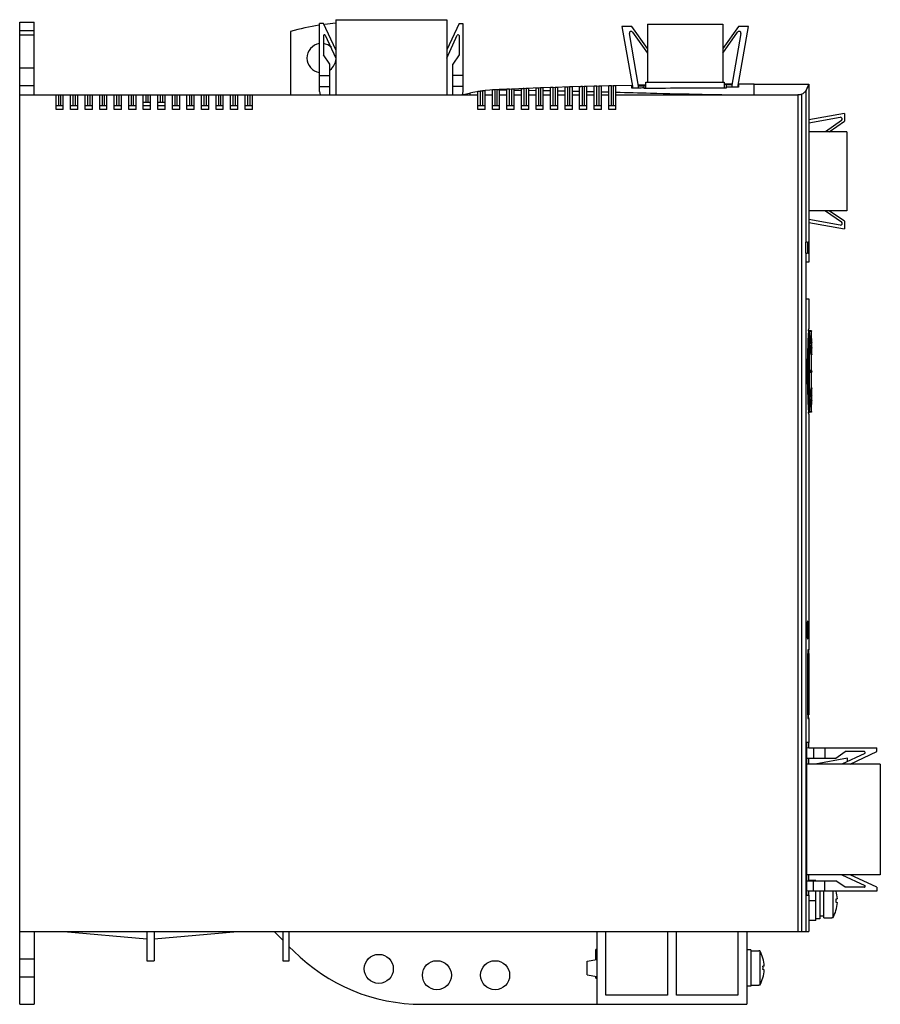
# Model space of a CAD drawing. Header units: millimetres. Extents: x 35 to 271, y 76 to 347.
import ezdxf

# ---------------------------------------------------------------- set-up
doc = ezdxf.new("R2010")
doc.units = ezdxf.units.MM
doc.header["$LTSCALE"] = 27.463541
doc.layers.get('0').update_dxf_attribs({"linetype": 'CONTINUOUS'})
doc.layers.add('_1', color=7, linetype='CONTINUOUS')

msp = doc.modelspace()

# ---------------------------------------------------------------- linework, layer by layer
at = {"color": 7, "linetype": 'Continuous'}
for p, q in [((34.73, 75.82), (34.73, 345.82)), ((34.73, 345.82), (38.73, 345.82)), ((38.73, 325.82), (38.73, 345.82)), ((34.73, 343.54), (38.73, 343.54)), ((34.73, 342.32), (38.73, 342.32)), ((109.23, 343.28), (109.23, 325.82)), ((34.73, 333.32), (38.73, 333.32)), ((38.73, 328.32), (34.73, 328.32)), ((173.98, 327.59), (169.98, 327.43)), ((173.48, 322.82), (173.48, 327.57)), ((177.98, 327.75), (173.97, 327.59)), ((173.98, 327.59), (173.98, 322.82)), ((174.73, 321.82), (174.73, 327.62)), ((176.73, 321.82), (176.73, 327.7)), ((177.48, 322.82), (177.48, 327.73)), ((181.98, 327.89), (177.98, 327.75)), ((177.98, 327.75), (177.98, 322.82)), ((178.73, 321.82), (178.73, 327.77)), ((180.73, 321.82), (180.73, 327.84)), ((181.48, 322.82), (181.48, 327.87)), ((185.98, 328.02), (181.98, 327.89)), ((181.98, 327.89), (181.98, 322.82)), ((182.73, 321.82), (182.73, 327.91)), ((184.73, 321.82), (184.73, 327.98)), ((185.48, 322.82), (185.48, 328)), ((189.98, 328.14), (185.98, 328.02)), ((185.98, 328.02), (185.98, 322.82)), ((186.73, 321.82), (186.73, 328.04)), ((188.73, 321.82), (188.73, 328.1)), ((189.48, 322.82), (189.48, 328.13)), ((193.98, 328.25), (189.98, 328.14)), ((189.98, 328.14), (189.98, 322.82)), ((190.73, 321.82), (190.73, 328.16)), ((192.73, 321.82), (192.73, 328.22)), ((193.48, 322.82), (193.48, 328.24)), ((197.98, 328.36), (193.97, 328.25)), ((193.98, 328.25), (193.98, 322.82)), ((194.73, 321.82), (194.73, 328.27)), ((196.73, 321.82), (196.73, 328.32)), ((197.48, 322.82), (197.48, 328.34)), ((203.2, 328.45), (197.98, 328.36)), ((197.98, 328.36), (197.98, 322.82)), ((198.73, 321.82), (198.73, 328.37)), ((203.07, 327.7), (203.07, 328.31)), ((206.97, 328.52), (204.92, 328.49)), ((206.47, 327.57), (206.47, 328.48)), ((206.97, 327.57), (206.47, 327.57)), ((206.97, 327.57), (206.47, 327.57)), ((206.97, 327.57), (206.97, 329.32)), ((206.97, 329.32), (207.35, 329.32)), ((228.15, 329.32), (228.49, 329.32)), ((228.49, 329.32), (228.49, 327.73)), ((230.63, 328.79), (228.49, 328.78)), ((228.99, 327.73), (228.49, 327.73)), ((228.99, 328.73), (228.99, 327.73)), ((232.32, 328.62), (232.39, 328.62)), ((236.73, 328.82), (232.38, 328.8)), ((232.39, 328.62), (232.39, 327.93)), ((236.73, 325.82), (236.73, 328.82)), ((236.73, 328.82), (251.72, 328.82)), ((251.73, 328.82), (251.02, 327.16)), ((251.73, 328.82), (251.73, 285.32)), ((34.73, 325.82), (160.73, 325.82)), ((44.73, 321.82), (44.73, 325.82)), ((45.48, 322.82), (45.48, 325.82)), ((45.98, 325.82), (45.98, 322.82)), ((46.73, 321.82), (46.73, 325.82)), ((48.73, 321.82), (48.73, 325.82)), ((49.48, 322.82), (49.48, 325.82)), ((49.98, 325.82), (49.98, 322.82)), ((50.73, 321.82), (50.73, 325.82)), ((52.73, 321.82), (52.73, 325.82)), ((53.48, 322.82), (53.48, 325.82)), ((53.98, 325.82), (53.98, 322.82)), ((54.73, 321.82), (54.73, 325.82)), ((56.73, 321.82), (56.73, 325.82)), ((57.48, 322.82), (57.48, 325.82)), ((57.98, 325.82), (57.98, 322.82)), ((58.73, 321.82), (58.73, 325.82)), ((60.73, 321.82), (60.73, 325.82)), ((61.48, 322.82), (61.48, 325.82)), ((61.98, 325.82), (61.98, 322.82)), ((62.73, 321.82), (62.73, 325.82)), ((64.73, 321.82), (64.73, 325.82)), ((65.48, 322.82), (65.48, 325.82)), ((65.98, 325.82), (65.98, 322.82)), ((66.73, 321.82), (66.73, 325.82)), ((68.73, 321.82), (68.73, 325.82)), ((69.48, 323.82), (69.48, 325.82)), ((69.98, 325.82), (69.98, 323.82)), ((70.73, 321.82), (70.73, 325.82)), ((72.73, 321.82), (72.73, 325.82)), ((73.48, 323.82), (73.48, 325.82)), ((73.98, 325.82), (73.98, 323.82)), ((74.73, 321.82), (74.73, 325.82)), ((76.73, 321.82), (76.73, 325.82)), ((77.48, 322.82), (77.48, 325.82)), ((77.98, 325.82), (77.98, 322.82)), ((78.73, 321.82), (78.73, 325.82)), ((80.73, 321.82), (80.73, 325.82)), ((81.48, 322.82), (81.48, 325.82)), ((81.98, 325.82), (81.98, 322.82)), ((82.73, 321.82), (82.73, 325.82)), ((84.73, 321.82), (84.73, 325.82)), ((85.48, 322.82), (85.48, 325.82)), ((85.98, 325.82), (85.98, 322.82)), ((86.73, 321.82), (86.73, 325.82)), ((88.73, 321.82), (88.73, 325.82)), ((89.48, 322.82), (89.48, 325.82)), ((89.98, 325.82), (89.98, 322.82)), ((90.73, 321.82), (90.73, 325.82)), ((92.73, 321.82), (92.73, 325.82)), ((93.48, 322.82), (93.48, 325.82)), ((93.98, 325.82), (93.98, 322.82)), ((94.73, 321.82), (94.73, 325.82)), ((96.73, 321.82), (96.73, 325.82)), ((97.48, 322.82), (97.48, 325.82)), ((97.98, 325.82), (97.98, 322.82)), ((98.73, 321.82), (98.73, 325.82)), ((158.56, 326.3), (158.56, 325.82)), ((160.73, 321.82), (160.73, 326.72)), ((161.48, 322.82), (161.48, 326.85)), ((161.98, 326.93), (161.98, 322.82)), ((161.98, 326.93), (161.98, 326.93)), ((165.36, 327.23), (162.73, 327.02)), ((162.73, 321.82), (162.73, 327.01)), ((162.73, 325.82), (164.73, 325.82)), ((164.73, 321.82), (164.73, 327.19)), ((166.73, 327.29), (165.36, 327.23)), ((165.48, 322.82), (165.48, 327.24)), ((165.98, 327.26), (165.98, 322.82)), ((169.98, 327.43), (166.73, 327.29)), ((166.73, 321.82), (166.73, 327.29)), ((166.73, 327.22), (168.73, 327.2)), ((166.73, 325.82), (168.73, 325.82)), ((168.73, 321.82), (168.73, 327.38)), ((169.48, 322.82), (169.48, 327.41)), ((169.98, 327.43), (169.98, 322.82)), ((170.73, 321.82), (170.73, 327.46)), ((170.73, 327.18), (172.73, 327.16)), ((170.73, 325.82), (172.73, 325.82)), ((172.73, 321.82), (172.73, 327.54)), ((174.73, 327.13), (176.73, 327.1)), ((174.73, 325.82), (176.73, 325.82)), ((178.73, 327.06), (180.73, 327.02)), ((178.73, 325.82), (180.73, 325.82)), ((182.73, 326.98), (184.73, 326.94)), ((182.73, 325.82), (184.73, 325.82)), ((186.73, 326.9), (188.73, 326.85)), ((186.73, 325.82), (188.73, 325.82)), ((190.73, 326.8), (192.73, 326.75)), ((190.73, 325.82), (192.73, 325.82)), ((194.73, 326.7), (196.73, 326.65)), ((194.73, 325.82), (196.73, 325.82)), ((198.73, 325.82), (248.73, 325.82)), ((248.73, 325.82), (248.73, 95.82)), ((249.88, 95.82), (249.88, 326.04)), ((251.02, 285.32), (251.02, 327.16)), ((46.73, 322.82), (44.73, 322.82)), ((50.73, 322.82), (48.73, 322.82)), ((54.73, 322.82), (52.73, 322.82)), ((58.73, 322.82), (56.73, 322.82)), ((62.73, 322.82), (60.73, 322.82)), ((66.73, 322.82), (64.73, 322.82)), ((68.73, 323.82), (70.73, 323.82)), ((70.73, 322.82), (68.73, 322.82)), ((72.73, 323.82), (74.73, 323.82)), ((74.73, 322.82), (72.73, 322.82)), ((78.73, 322.82), (76.73, 322.82)), ((82.73, 322.82), (80.73, 322.82)), ((86.73, 322.82), (84.73, 322.82)), ((90.73, 322.82), (88.73, 322.82)), ((94.73, 322.82), (92.73, 322.82)), ((98.73, 322.82), (96.73, 322.82)), ((162.73, 322.82), (160.73, 322.82)), ((166.73, 322.82), (164.73, 322.82)), ((170.73, 322.82), (168.73, 322.82)), ((174.73, 322.82), (172.73, 322.82)), ((178.73, 322.82), (176.73, 322.82)), ((182.73, 322.82), (180.73, 322.82)), ((186.73, 322.82), (184.73, 322.82)), ((190.73, 322.82), (188.73, 322.82)), ((194.73, 322.82), (192.73, 322.82)), ((198.73, 322.82), (196.73, 322.82)), ((46.73, 321.82), (44.73, 321.82)), ((50.73, 321.82), (48.73, 321.82)), ((54.73, 321.82), (52.73, 321.82)), ((58.73, 321.82), (56.73, 321.82)), ((62.73, 321.82), (60.73, 321.82)), ((66.73, 321.82), (64.73, 321.82)), ((70.73, 321.82), (68.73, 321.82)), ((74.73, 321.82), (72.73, 321.82)), ((78.73, 321.82), (76.73, 321.82)), ((82.73, 321.82), (80.73, 321.82)), ((86.73, 321.82), (84.73, 321.82)), ((90.73, 321.82), (88.73, 321.82)), ((94.73, 321.82), (92.73, 321.82)), ((98.73, 321.82), (96.73, 321.82)), ((162.73, 321.82), (160.73, 321.82)), ((166.73, 321.82), (164.73, 321.82)), ((170.73, 321.82), (168.73, 321.82)), ((174.73, 321.82), (172.73, 321.82)), ((178.73, 321.82), (176.73, 321.82)), ((182.73, 321.82), (180.73, 321.82)), ((186.73, 321.82), (184.73, 321.82)), ((190.73, 321.82), (188.73, 321.82)), ((194.73, 321.82), (192.73, 321.82)), ((198.73, 321.82), (196.73, 321.82)), ((251.41, 285.32), (250.93, 285.32)), ((250.93, 282.32), (250.93, 285.32)), ((251.41, 285.32), (251.41, 282.32)), ((251.72, 285.32), (251.56, 285.32)), ((251.56, 282.32), (251.56, 285.32)), ((251.72, 285.32), (251.72, 282.32)), ((250.93, 282.32), (251.41, 282.32)), ((251.02, 279.82), (251.02, 282.32)), ((251.56, 282.32), (251.72, 282.32)), ((251.73, 282.32), (251.73, 279.82)), ((251.73, 279.82), (250.99, 279.82)), ((250.99, 269.82), (250.99, 279.82)), ((250.99, 269.82), (251.73, 269.82)), ((251.02, 95.82), (251.02, 269.82)), ((251.73, 269.82), (251.73, 261.57)), ((251.69, 261.02), (251.71, 261.28)), ((251.7, 261.14), (251.73, 261.57)), ((251.89, 261.04), (251.89, 257.74)), ((251.89, 261.01), (251.91, 260.88)), ((252.47, 261), (251.89, 261.01)), ((251.91, 260.88), (252.47, 260.87)), ((252.47, 261), (252.47, 260.87)), ((251.59, 257.76), (251.59, 241.89)), ((252.47, 257.74), (251.89, 257.76)), ((251.89, 257.74), (251.89, 250.06)), ((252.47, 257.73), (251.89, 257.74)), ((251.91, 257.56), (252.47, 257.56)), ((252.27, 257.87), (252.28, 257.79)), ((252.47, 257.74), (252.47, 257.73)), ((252.57, 257.84), (252.57, 257.75)), ((252.6, 256.38), (252.54, 256.38)), ((252.61, 256.25), (252.54, 256.25)), ((252.6, 256.38), (252.61, 256.25)), ((252.6, 254.52), (252.6, 254.38)), ((252.6, 254.38), (252.41, 254.38)), ((252.61, 254.35), (252.41, 254.35)), ((252.44, 254.35), (252.44, 250.05)), ((251.89, 250.06), (251.89, 241.9)), ((252.47, 249.82), (251.89, 249.82)), ((252.47, 249.93), (251.91, 249.94)), ((251.91, 249.71), (252.47, 249.72)), ((252.55, 250.05), (252.19, 250.06)), ((252.19, 249.59), (252.55, 249.59)), ((252.44, 249.59), (252.44, 245.3)), ((252.61, 245.3), (252.41, 245.3)), ((252.6, 245.26), (252.41, 245.27)), ((252.6, 245.26), (252.6, 245.12)), ((252.47, 241.92), (251.89, 241.91)), ((252.47, 241.9), (251.89, 241.89)), ((251.89, 241.9), (251.89, 241.88)), ((251.89, 241.88), (251.89, 238.61)), ((252.47, 242.09), (251.91, 242.08)), ((252.28, 241.85), (252.27, 241.78)), ((252.47, 241.92), (252.47, 241.9)), ((252.61, 243.4), (252.54, 243.4)), ((252.61, 243.4), (252.54, 243.4)), ((252.54, 243.27), (252.6, 243.27)), ((252.57, 241.9), (252.57, 241.8)), ((252.61, 243.4), (252.6, 243.27)), ((251.71, 238.37), (251.69, 238.62)), ((251.73, 238.07), (251.7, 238.51)), ((251.91, 238.76), (251.89, 238.63)), ((252.47, 238.65), (251.89, 238.63)), ((252.47, 238.77), (251.91, 238.76)), ((252.47, 238.77), (252.47, 238.65)), ((251.73, 238.07), (251.73, 173.27)), ((251.2, 178.72), (251.63, 178.72)), ((251.72, 173.27), (251.51, 173.27)), ((251.45, 172.27), (251.73, 172.27)), ((251.45, 155.37), (251.45, 172.27)), ((251.73, 172.27), (251.73, 155.37)), ((251.73, 155.37), (251.45, 155.37)), ((251.51, 154.37), (251.72, 154.37)), ((251.73, 154.37), (251.73, 147.82)), ((251.73, 147.82), (251.25, 147.82)), ((251.25, 105.82), (251.25, 147.82)), ((251.71, 147.82), (251.71, 146.34)), ((251.71, 143.54), (251.71, 141.89)), ((251.71, 111.39), (251.71, 109.74)), ((253.73, 109.82), (251.71, 109.82)), ((253.73, 109.82), (253.73, 109.74)), ((251.25, 105.82), (251.73, 105.82)), ((251.71, 106.94), (251.71, 105.82)), ((251.73, 105.82), (251.73, 95.82)), ((253.73, 98.82), (253.73, 106.94)), ((254.83, 106.94), (254.83, 99.32)), ((255.93, 99.57), (255.93, 106.94)), ((258.35, 106.94), (258.35, 99.6)), ((251.73, 104.32), (253.73, 104.32)), ((259.26, 104.79), (259.6, 104.82)), ((259.26, 103.86), (259.6, 103.83)), ((253.73, 98.82), (251.73, 98.82)), ((254.83, 99.32), (253.73, 99.32)), ((255.93, 100.07), (254.83, 100.07)), ((255.93, 99.57), (258.13, 99.57)), ((258.35, 99.6), (258.13, 99.6)), ((258.13, 99.6), (258.13, 99.57)), ((34.73, 95.82), (251.73, 95.82)), ((38.73, 95.82), (38.73, 75.82)), ((46.87, 95.82), (69.73, 93.82)), ((69.73, 95.82), (69.73, 87.82)), ((71.73, 93.82), (94.59, 95.82)), ((71.73, 95.82), (71.73, 87.82)), ((104.73, 95.82), (107.08, 93.47)), ((107.08, 95.82), (107.08, 87.82)), ((108.88, 87.82), (108.88, 95.82)), ((193.48, 95.82), (193.48, 75.82)), ((195.98, 78.32), (195.98, 95.82)), ((212.85, 95.82), (212.85, 78.32)), ((215.35, 78.32), (215.35, 95.82)), ((232.23, 95.82), (232.23, 78.32)), ((234.73, 95.82), (234.73, 75.82)), ((108.88, 91.67), (110.08, 90.47)), ((193.48, 90.88), (193.23, 90.88)), ((193.23, 88.1), (193.23, 90.88)), ((235.83, 90.82), (234.73, 90.82)), ((235.83, 90.82), (235.83, 80.82)), ((235.83, 90.57), (238.03, 90.57)), ((238.03, 90.57), (238.03, 90.55)), ((238.25, 90.55), (238.03, 90.55)), ((238.25, 90.55), (238.25, 81.1)), ((34.73, 88.32), (38.73, 88.32)), ((69.73, 87.82), (71.73, 87.82)), ((107.08, 87.82), (108.88, 87.82)), ((190.83, 87.67), (193.48, 88.14)), ((190.83, 83.97), (190.83, 87.67)), ((190.83, 83.97), (193.48, 83.51)), ((239.5, 86.32), (239.16, 86.29)), ((239.5, 85.33), (239.16, 85.36)), ((38.73, 83.32), (34.73, 83.32)), ((193.23, 82.97), (193.23, 83.55)), ((193.23, 82.97), (193.48, 82.97)), ((235.83, 80.82), (234.73, 80.82)), ((235.83, 81.07), (238.03, 81.07)), ((238.25, 81.1), (238.03, 81.1)), ((238.03, 81.1), (238.03, 81.07)), ((34.73, 75.82), (38.73, 75.82)), ((145.44, 75.82), (234.73, 75.82)), ((212.85, 78.32), (195.98, 78.32)), ((232.23, 78.32), (215.35, 78.32))]:
    msp.add_line(p, q, dxfattribs=at)
for points in [[(251.65, 328.64), (251.41, 328.09), (251.02, 327.16)], [(161.48, 326.85), (159.36, 326.47), (158.56, 326.3)]]:
    msp.add_lwpolyline(points, dxfattribs=at)
for centre in [(133.48, 85.56), (149.48, 83.82), (165.48, 83.82)]:
    msp.add_circle(centre, 4, dxfattribs=at)
for centre, radius, start, end in [((127.73, 277.32), 68.5, 98.9068, 105.6686), ((127.73, 277.32), 68.5, 95.1429, 97.6491), ((117.73, 335.98), 4, 97.5689, 262.4377), ((117.73, 335.98), 4, 47.1092, 82.2909), ((117.73, 335.98), 4, 306.7557, 356.6159), ((202.64, 348.38), 20.07, 271.202, 271.6435), ((227.71, -1013.61), 1341.34, 89.96684, 90.88612), ((229.43, 214.94), 113.8, 90.2248, 90.4765), ((230.31, -319.98), 648.6, 89.97502, 90.11743), ((228.04, -1025.86), 1353.8, 89.81602, 89.95991), ((167.04, 289.76), 37.51, 103.2468, 105.9567), ((167.05, 289.75), 37.52, 103.0775, 103.2466), ((167.04, 289.77), 37.5, 97.7545, 98.5262), ((174.44, 139.48), 187.97, 92.4189, 92.5806), ((178.04, 138.18), 189.42, 92.2786, 92.439), ((426.49, 249.82), 175.16, 176.2951, 179.9981), ((251.59, 261.02), 0.3, 2.8632, 65.967), ((172.18, 249.77), 80.5, 5.778, 7.937), ((-49.2, 249.77), 301.88, 1.5324, 2.1079), ((-61.05, 242.85), 313.87, 2.2802, 2.686), ((-47.95, 249.8), 300.62, 1.2542, 1.5154), ((193.38, 246.58), 59.54, 7.6403, 8.4779), ((200.75, 247.59), 52.1, 7.4904, 7.6194), ((30.63, 246.59), 222.11, 2.0481, 2.2589), ((426.9, 249.84), 175.57, 180.0062, 183.7004), ((252.49, 249.2), 0.938, 126.4302, 128.6245), ((252.49, 250.44), 0.938, 231.3752, 233.5814), ((248.09, 249.8), 4.51, 0.3586, 0.9942), ((195.54, 252.77), 57.35, 351.5004, 352.3701), ((201.7, 251.94), 51.15, 352.3781, 352.5095), ((-39.55, 255.86), 292.35, 357.2991, 357.7347), ((38.5, 252.76), 214.23, 357.7372, 357.9558), ((172.11, 249.89), 80.57, 352.0657, 354.2227), ((-49.2, 249.88), 301.88, 357.8921, 358.4676), ((-47.94, 249.85), 300.62, 358.4846, 358.7458), ((251.59, 238.62), 0.3, 294.0917, 357.1368), ((208.45, 178.72), 43.18, 359.9986, 0.4114), ((208.45, 178.72), 43.18, 359.5886, 0.0014), ((-67.53, 155.17), 319.25, 359.9099, 0.0368), ((250.13, 104.32), 9.49, 3.0045, 16.082), ((250.13, 104.32), 9.49, 330.138, 356.9955), ((249.85, 104.32), 9.42, 357.1895, 2.8105), ((145.44, 125.82), 50, 225, 270), ((230.03, 85.82), 9.49, 3.0045, 29.862), ((230.03, 85.82), 9.49, 330.138, 356.9955), ((229.75, 85.82), 9.42, 357.1895, 2.8105)]:
    msp.add_arc(centre, radius, start, end, dxfattribs=at)
for points, knots in [([(173.48, 327.57), (173.38, 327.57), (173.24, 327.56), (173.06, 327.56), (172.95, 327.55), (172.86, 327.55), (172.8, 327.55), (172.76, 327.54), (172.74, 327.54), (172.73, 327.54), (172.73, 327.54), (172.73, 327.54)], [0, 0, 0, 0, 0.382485, 0.555389, 0.706845, 0.831152, 0.923696, 0.95676, 0.980613, 0.995079, 1, 1, 1, 1]), ([(174.73, 327.62), (174.73, 327.62), (174.72, 327.62), (174.71, 327.62), (174.69, 327.62), (174.65, 327.62), (174.59, 327.62), (174.5, 327.61), (174.39, 327.61), (174.21, 327.6), (174.07, 327.6), (173.98, 327.59)], [0, 0, 0, 0, 0.004871, 0.019296, 0.043118, 0.076158, 0.168683, 0.293003, 0.444494, 0.617437, 1, 1, 1, 1]), ([(177.48, 327.73), (177.38, 327.72), (177.24, 327.72), (177.06, 327.71), (176.95, 327.71), (176.86, 327.7), (176.8, 327.7), (176.76, 327.7), (176.74, 327.7), (176.73, 327.7), (176.73, 327.7), (176.73, 327.7)], [0, 0, 0, 0, 0.382545, 0.555452, 0.7069, 0.831192, 0.923719, 0.956775, 0.980622, 0.995082, 1, 1, 1, 1]), ([(178.73, 327.77), (178.73, 327.77), (178.72, 327.77), (178.71, 327.77), (178.69, 327.77), (178.65, 327.77), (178.59, 327.77), (178.5, 327.76), (178.39, 327.76), (178.21, 327.75), (178.07, 327.75), (177.98, 327.75)], [0, 0, 0, 0, 0.004871, 0.019294, 0.043112, 0.076147, 0.168658, 0.292963, 0.444445, 0.617389, 1, 1, 1, 1]), ([(181.48, 327.87), (181.38, 327.87), (181.24, 327.86), (181.06, 327.86), (180.95, 327.85), (180.86, 327.85), (180.8, 327.85), (180.76, 327.84), (180.74, 327.84), (180.73, 327.84), (180.73, 327.84), (180.73, 327.84)], [0, 0, 0, 0, 0.382523, 0.555436, 0.706892, 0.83119, 0.923722, 0.956779, 0.980626, 0.995085, 1, 1, 1, 1]), ([(182.73, 327.91), (182.73, 327.91), (182.72, 327.91), (182.71, 327.91), (182.69, 327.91), (182.65, 327.91), (182.59, 327.91), (182.5, 327.91), (182.39, 327.9), (182.21, 327.9), (182.07, 327.89), (181.98, 327.89)], [0, 0, 0, 0, 0.004872, 0.019297, 0.043117, 0.076154, 0.168669, 0.29298, 0.444466, 0.617412, 1, 1, 1, 1]), ([(185.48, 328), (185.38, 328), (185.24, 328), (185.06, 327.99), (184.95, 327.99), (184.86, 327.98), (184.8, 327.98), (184.76, 327.98), (184.74, 327.98), (184.73, 327.98), (184.73, 327.98), (184.73, 327.98)], [0, 0, 0, 0, 0.382541, 0.555457, 0.706913, 0.831208, 0.923734, 0.956788, 0.980632, 0.995088, 1, 1, 1, 1]), ([(186.73, 328.04), (186.73, 328.04), (186.72, 328.04), (186.71, 328.04), (186.69, 328.04), (186.65, 328.04), (186.59, 328.04), (186.5, 328.04), (186.39, 328.03), (186.21, 328.03), (186.07, 328.02), (185.98, 328.02)], [0, 0, 0, 0, 0.004872, 0.019297, 0.043117, 0.076152, 0.168663, 0.29297, 0.444454, 0.617401, 1, 1, 1, 1]), ([(189.48, 328.13), (189.38, 328.12), (189.24, 328.12), (189.06, 328.11), (188.95, 328.11), (188.86, 328.11), (188.8, 328.11), (188.76, 328.1), (188.74, 328.1), (188.73, 328.1), (188.73, 328.1), (188.73, 328.1)], [0, 0, 0, 0, 0.382557, 0.555478, 0.706933, 0.831225, 0.923746, 0.956797, 0.980638, 0.995091, 1, 1, 1, 1]), ([(190.73, 328.16), (190.73, 328.16), (190.72, 328.16), (190.71, 328.16), (190.69, 328.16), (190.65, 328.16), (190.59, 328.16), (190.5, 328.16), (190.39, 328.15), (190.21, 328.15), (190.07, 328.14), (189.98, 328.14)], [0, 0, 0, 0, 0.004873, 0.019298, 0.043117, 0.076151, 0.168658, 0.292961, 0.444443, 0.617391, 1, 1, 1, 1]), ([(193.48, 328.24), (193.38, 328.24), (193.24, 328.23), (193.06, 328.23), (192.95, 328.23), (192.86, 328.22), (192.8, 328.22), (192.76, 328.22), (192.74, 328.22), (192.73, 328.22), (192.73, 328.22), (192.73, 328.22)], [0, 0, 0, 0, 0.382573, 0.555497, 0.706953, 0.831241, 0.923757, 0.956805, 0.980643, 0.995094, 1, 1, 1, 1]), ([(194.73, 328.27), (194.73, 328.27), (194.72, 328.27), (194.71, 328.27), (194.69, 328.27), (194.65, 328.27), (194.59, 328.27), (194.5, 328.27), (194.39, 328.26), (194.21, 328.26), (194.07, 328.26), (193.98, 328.25)], [0, 0, 0, 0, 0.004874, 0.019299, 0.043117, 0.07615, 0.168654, 0.292953, 0.444433, 0.617382, 1, 1, 1, 1]), ([(197.48, 328.34), (197.38, 328.34), (197.24, 328.34), (197.06, 328.33), (196.95, 328.33), (196.86, 328.33), (196.8, 328.33), (196.76, 328.32), (196.74, 328.32), (196.73, 328.32), (196.73, 328.32), (196.73, 328.32)], [0, 0, 0, 0, 0.382587, 0.555514, 0.70697, 0.831257, 0.923768, 0.956813, 0.980648, 0.995097, 1, 1, 1, 1]), ([(198.73, 328.37), (198.73, 328.37), (198.72, 328.37), (198.71, 328.37), (198.69, 328.37), (198.65, 328.37), (198.59, 328.37), (198.5, 328.37), (198.39, 328.37), (198.21, 328.36), (198.07, 328.36), (197.98, 328.36)], [0, 0, 0, 0, 0.004874, 0.0193, 0.043118, 0.07615, 0.16865, 0.292946, 0.444424, 0.617374, 1, 1, 1, 1]), ([(206.47, 327.76), (206.18, 327.76), (205.69, 327.74), (204.98, 327.73), (204.13, 327.74), (203.49, 327.71), (203.07, 327.7)], [0, 0, 0, 0, 0.250011, 0.437494, 0.625007, 1, 1, 1, 1]), ([(204.94, 328.35), (205.2, 328.35), (205.7, 328.35), (206.21, 328.38), (206.47, 328.38)], [0, 0, 0, 0, 0.499956, 1, 1, 1, 1]), ([(161.48, 326.85), (161.38, 326.84), (161.24, 326.82), (161.07, 326.79), (160.95, 326.77), (160.86, 326.76), (160.8, 326.74), (160.76, 326.74), (160.74, 326.73), (160.73, 326.73), (160.73, 326.73), (160.73, 326.72)], [0, 0, 0, 0, 0.379658, 0.551805, 0.703102, 0.827842, 0.921236, 0.954817, 0.979217, 0.994266, 1, 1, 1, 1]), ([(162.73, 327.01), (162.73, 327.01), (162.72, 327.01), (162.71, 327.01), (162.69, 327.01), (162.65, 327.01), (162.59, 327), (162.5, 326.99), (162.39, 326.98), (162.21, 326.96), (162.07, 326.94), (161.98, 326.93)], [0, 0, 0, 0, 0.004958, 0.019392, 0.043267, 0.076411, 0.169254, 0.293897, 0.445553, 0.618406, 1, 1, 1, 1]), ([(165.36, 327.23), (165.28, 327.23), (165.16, 327.22), (165.01, 327.21), (164.91, 327.21), (164.84, 327.2), (164.78, 327.2), (164.75, 327.2), (164.74, 327.2), (164.73, 327.19), (164.73, 327.19), (164.73, 327.19)], [0, 0, 0, 0, 0.392955, 0.565707, 0.715076, 0.836472, 0.926206, 0.958167, 0.981203, 0.995177, 1, 1, 1, 1]), ([(166.73, 327.29), (166.73, 327.29), (166.72, 327.29), (166.71, 327.29), (166.69, 327.29), (166.65, 327.29), (166.59, 327.28), (166.54, 327.28), (166.51, 327.28)], [0, 0, 0, 0, 0.016619, 0.065846, 0.14715, 0.259918, 0.575709, 1, 1, 1, 1]), ([(169.47, 327.41), (169.38, 327.41), (169.24, 327.4), (169.06, 327.39), (168.95, 327.39), (168.86, 327.38), (168.8, 327.38), (168.76, 327.38), (168.74, 327.38), (168.73, 327.37), (168.73, 327.38), (168.73, 327.38)], [0, 0, 0, 0, 0.382518, 0.555416, 0.706861, 0.831158, 0.923696, 0.956758, 0.98061, 0.995076, 1, 1, 1, 1]), ([(170.73, 327.46), (170.73, 327.46), (170.72, 327.46), (170.71, 327.46), (170.69, 327.46), (170.65, 327.46), (170.59, 327.46), (170.54, 327.45), (170.51, 327.45)], [0, 0, 0, 0, 0.016622, 0.065851, 0.147155, 0.259922, 0.575709, 1, 1, 1, 1]), ([(198.73, 326.6), (201.88, 326.52), (214.54, 326.19), (227.21, 325.9), (236.73, 325.82)], [0, 0, 0, 0, 0.248738, 1, 1, 1, 1]), ([(249.88, 326.04), (249.82, 326), (249.67, 325.94), (249.28, 325.85), (248.96, 325.82), (248.73, 325.82)], [0, 0, 0, 0, 0.174075, 0.409235, 1, 1, 1, 1]), ([(251.02, 327.16), (250.93, 326.96), (250.57, 326.53), (250.14, 326.21), (249.88, 326.04)], [0, 0, 0, 0, 0.411706, 1, 1, 1, 1]), ([(251.89, 257.76), (251.89, 257.76), (251.89, 257.75), (251.89, 257.74), (251.89, 257.74)], [0, 0, 0, 0, 0.100205, 1, 1, 1, 1]), ([(251.89, 257.74), (251.89, 257.69), (251.9, 257.63), (251.9, 257.58), (251.91, 257.56)], [0, 0, 0, 0, 0.769094, 1, 1, 1, 1]), ([(251.91, 257.56), (251.94, 257.37), (252.07, 256.64), (252.19, 255.9), (252.27, 255.36)], [0, 0, 0, 0, 0.262914, 1, 1, 1, 1]), ([(252.47, 257.71), (252.47, 257.72), (252.47, 257.73), (252.47, 257.74), (252.47, 257.74)], [0, 0, 0, 0, 0.739786, 1, 1, 1, 1]), ([(252.47, 257.73), (252.47, 257.68), (252.47, 257.63), (252.47, 257.57), (252.47, 257.56)], [0, 0, 0, 0, 0.771119, 1, 1, 1, 1]), ([(252.41, 254.38), (252.41, 254.37), (252.41, 254.36), (252.41, 254.35), (252.41, 254.35)], [0, 0, 0, 0, 0.731277, 1, 1, 1, 1]), ([(252.61, 254.35), (252.61, 254.35), (252.6, 254.36), (252.61, 254.36), (252.61, 254.37)], [0, 0, 0, 0, 0.257552, 1, 1, 1, 1]), ([(252.61, 254.36), (252.61, 254.36), (252.61, 254.35), (252.61, 254.35), (252.61, 254.35)], [0, 0, 0, 0, 0.745843, 1, 1, 1, 1]), ([(251.91, 249.94), (251.9, 249.93), (251.9, 249.88), (251.89, 249.85), (251.89, 249.82)], [0, 0, 0, 0, 0.329209, 1, 1, 1, 1]), ([(251.89, 249.82), (251.89, 249.8), (251.9, 249.76), (251.9, 249.72), (251.91, 249.71)], [0, 0, 0, 0, 0.670791, 1, 1, 1, 1]), ([(252.19, 250.06), (252.18, 250.06), (252.11, 250.06), (252.05, 250.03), (252.01, 250.01)], [0, 0, 0, 0, 0.224672, 1, 1, 1, 1]), ([(252.01, 249.64), (252.02, 249.63), (252.08, 249.6), (252.14, 249.59), (252.19, 249.59)], [0, 0, 0, 0, 0.281855, 1, 1, 1, 1]), ([(252.55, 250.05), (252.53, 250.06), (252.5, 250), (252.48, 249.96), (252.47, 249.93)], [0, 0, 0, 0, 0.314544, 1, 1, 1, 1]), ([(252.47, 249.93), (252.47, 249.92), (252.47, 249.88), (252.47, 249.85), (252.47, 249.82)], [0, 0, 0, 0, 0.320666, 1, 1, 1, 1]), ([(252.47, 249.82), (252.47, 249.8), (252.47, 249.76), (252.47, 249.73), (252.47, 249.72)], [0, 0, 0, 0, 0.679332, 1, 1, 1, 1]), ([(252.55, 249.59), (252.53, 249.59), (252.5, 249.64), (252.48, 249.69), (252.47, 249.72)], [0, 0, 0, 0, 0.314582, 1, 1, 1, 1]), ([(252.6, 249.93), (252.6, 249.94), (252.59, 249.98), (252.58, 250.02), (252.57, 250.04)], [0, 0, 0, 0, 0.331445, 1, 1, 1, 1]), ([(252.6, 249.72), (252.6, 249.71), (252.59, 249.67), (252.58, 249.63), (252.57, 249.61)], [0, 0, 0, 0, 0.333131, 1, 1, 1, 1]), ([(252.6, 249.93), (252.6, 249.93), (252.61, 249.91), (252.61, 249.89), (252.61, 249.87)], [0, 0, 0, 0, 0.111991, 1, 1, 1, 1]), ([(252.61, 249.74), (252.6, 249.73), (252.6, 249.73), (252.6, 249.72), (252.6, 249.72)], [0, 0, 0, 0, 0.651457, 1, 1, 1, 1]), ([(252.61, 249.82), (252.61, 249.81), (252.61, 249.79), (252.61, 249.76), (252.61, 249.74)], [0, 0, 0, 0, 0.304802, 1, 1, 1, 1]), ([(252.27, 244.29), (252.24, 244.12), (252.13, 243.38), (252.01, 242.64), (251.91, 242.08)], [0, 0, 0, 0, 0.236686, 1, 1, 1, 1]), ([(252.41, 245.3), (252.41, 245.3), (252.41, 245.28), (252.41, 245.28), (252.41, 245.27)], [0, 0, 0, 0, 0.26867, 1, 1, 1, 1]), ([(252.61, 245.3), (252.6, 245.3), (252.61, 245.28), (252.6, 245.27), (252.6, 245.26)], [0, 0, 0, 0, 0.258298, 1, 1, 1, 1]), ([(252.61, 245.28), (252.61, 245.28), (252.6, 245.29), (252.61, 245.3), (252.61, 245.3)], [0, 0, 0, 0, 0.742911, 1, 1, 1, 1]), ([(251.91, 242.08), (251.9, 242.07), (251.9, 242.01), (251.89, 241.96), (251.89, 241.91)], [0, 0, 0, 0, 0.230931, 1, 1, 1, 1]), ([(251.89, 241.91), (251.89, 241.91), (251.89, 241.9), (251.89, 241.89), (251.89, 241.89)], [0, 0, 0, 0, 0.41597, 1, 1, 1, 1]), ([(252.47, 242.09), (252.47, 242.07), (252.47, 242.02), (252.47, 241.96), (252.47, 241.92)], [0, 0, 0, 0, 0.228879, 1, 1, 1, 1]), ([(252.47, 241.9), (252.47, 241.9), (252.47, 241.92), (252.47, 241.93), (252.47, 241.94)], [0, 0, 0, 0, 0.260212, 1, 1, 1, 1]), ([(251.44, 181.12), (251.42, 181.11), (251.4, 181.05), (251.36, 180.94), (251.33, 180.76), (251.29, 180.52), (251.25, 180.19), (251.21, 179.58), (251.2, 179.09), (251.2, 178.72)], [0, 0, 0, 0, 0.026166, 0.074203, 0.147112, 0.248119, 0.381424, 0.551787, 1, 1, 1, 1]), ([(251.2, 178.72), (251.2, 178.36), (251.21, 177.86), (251.25, 177.26), (251.29, 176.93), (251.33, 176.69), (251.36, 176.51), (251.4, 176.4), (251.42, 176.34), (251.44, 176.33)], [0, 0, 0, 0, 0.448213, 0.618576, 0.751881, 0.852888, 0.925797, 0.973834, 1, 1, 1, 1]), ([(251.63, 179.03), (251.63, 179.23), (251.62, 179.57), (251.61, 180.04), (251.59, 180.42), (251.57, 180.7), (251.54, 180.88), (251.52, 180.99), (251.51, 181.04), (251.49, 181.09), (251.48, 181.11), (251.46, 181.13), (251.44, 181.12), (251.44, 181.12)], [0, 0, 0, 0, 0.269307, 0.489749, 0.66144, 0.79121, 0.885111, 0.920023, 0.947514, 0.967985, 0.982073, 0.991295, 1, 1, 1, 1]), ([(251.44, 176.33), (251.44, 176.32), (251.46, 176.32), (251.48, 176.33), (251.49, 176.36), (251.51, 176.4), (251.52, 176.46), (251.54, 176.57), (251.57, 176.75), (251.59, 177.03), (251.61, 177.4), (251.62, 177.87), (251.63, 178.22), (251.63, 178.41)], [0, 0, 0, 0, 0.008705, 0.017927, 0.032015, 0.052486, 0.079977, 0.114889, 0.20879, 0.33856, 0.510251, 0.730693, 1, 1, 1, 1]), ([(251.51, 173.27), (251.5, 173.27), (251.49, 173.24), (251.48, 173.19), (251.48, 173.09), (251.47, 172.97), (251.46, 172.82), (251.46, 172.59), (251.45, 172.4), (251.45, 172.27)], [0, 0, 0, 0, 0.021534, 0.078908, 0.171382, 0.295349, 0.446321, 0.618668, 1, 1, 1, 1]), ([(251.72, 172.98), (251.72, 173.02), (251.72, 173.09), (251.72, 173.18), (251.72, 173.23), (251.72, 173.25), (251.72, 173.26), (251.72, 173.27), (251.72, 173.27)], [0, 0, 0, 0, 0.424286, 0.740025, 0.85278, 0.934088, 0.983345, 1, 1, 1, 1]), ([(251.73, 172.27), (251.73, 172.34), (251.73, 172.57), (251.73, 172.81), (251.72, 172.98)], [0, 0, 0, 0, 0.275369, 1, 1, 1, 1]), ([(251.45, 155.37), (251.45, 155.25), (251.46, 155.06), (251.46, 154.82), (251.47, 154.67), (251.48, 154.55), (251.48, 154.46), (251.49, 154.41), (251.5, 154.37), (251.51, 154.37)], [0, 0, 0, 0, 0.381347, 0.553696, 0.704663, 0.828625, 0.9211, 0.97847, 1, 1, 1, 1]), ([(251.72, 154.37), (251.72, 154.37), (251.72, 154.38), (251.72, 154.39), (251.72, 154.42), (251.72, 154.47), (251.72, 154.55), (251.72, 154.63), (251.72, 154.67)], [0, 0, 0, 0, 0.016659, 0.065929, 0.147252, 0.260017, 0.575757, 1, 1, 1, 1])]:
    msp.add_open_spline(points, degree=3, knots=knots, dxfattribs=at)
for points in [[(206.47, 328.48), (206.63, 328.48), (206.8, 328.49), (206.97, 328.49)], [(252.6, 254.38), (252.6, 254.38), (252.6, 254.37), (252.61, 254.36)], [(252.01, 250.01), (251.98, 249.99), (251.96, 249.98), (251.94, 249.96)], [(251.94, 249.69), (251.96, 249.67), (251.98, 249.65), (252.01, 249.64)]]:
    msp.add_open_spline(points, degree=3, dxfattribs=at)
at = {"layer": '_1', "color": 7, "linetype": 'Continuous'}
for p, q in [((121.66, 346.52), (121.66, 325.82)), ((121.66, 346.52), (152.16, 346.52)), ((152.16, 346.52), (152.16, 325.82)), ((117.21, 326.82), (117.21, 345.52)), ((118.26, 345.52), (117.21, 345.52)), ((121.66, 338.23), (118.26, 345.52)), ((155.56, 345.52), (152.16, 338.23)), ((155.56, 345.52), (156.61, 345.52)), ((156.61, 345.52), (156.61, 326.82)), ((200.35, 344.62), (203.33, 327.71)), ((203.1, 344.62), (200.35, 344.62)), ((207.35, 338.56), (203.1, 344.62)), ((207.35, 345.32), (207.35, 329.32)), ((207.35, 345.32), (228.15, 345.32)), ((228.15, 345.32), (228.15, 329.32)), ((232.39, 344.62), (228.15, 338.56)), ((232.2, 327.93), (235.15, 344.62)), ((235.15, 344.62), (232.39, 344.62)), ((118.26, 342.14), (118.26, 336.82)), ((118.73, 342.25), (121.66, 335.98)), ((152.16, 335.98), (155.08, 342.25)), ((155.56, 342.14), (155.56, 336.82)), ((205.05, 327.73), (202.4, 342.73)), ((203.31, 343.11), (207.35, 337.34)), ((228.15, 337.34), (232.18, 343.11)), ((233.09, 342.73), (230.48, 327.94)), ((120.01, 334.32), (118.26, 336.82)), ((155.56, 336.82), (153.81, 334.32)), ((120.01, 325.82), (120.01, 334.32)), ((153.81, 325.82), (153.81, 334.32)), ((117.21, 331.22), (120.01, 331.22)), ((156.61, 331.22), (153.81, 331.22)), ((117.21, 328.12), (120.01, 328.12)), ((156.61, 328.12), (153.81, 328.12)), ((207.35, 329.32), (228.15, 329.32)), ((117.21, 326.82), (117.41, 325.82)), ((156.61, 326.82), (156.41, 325.82)), ((261.53, 320.71), (251.73, 318.98)), ((251.73, 318.17), (260.34, 319.69)), ((261.53, 320.71), (261.53, 318.62)), ((260.71, 318.78), (256.32, 315.71)), ((257.36, 315.71), (261.53, 318.62)), ((262.23, 315.71), (251.73, 315.71)), ((262.23, 315.71), (262.23, 294.01)), ((262.23, 294.01), (251.73, 294.01)), ((256.32, 294.01), (260.71, 290.93)), ((261.53, 291.1), (257.36, 294.01)), ((260.34, 290.03), (251.73, 291.55)), ((251.73, 290.74), (261.53, 289.01)), ((261.53, 291.1), (261.53, 289.01)), ((251.73, 146.34), (251.25, 146.25)), ((251.73, 146.34), (270.43, 146.34)), ((253.03, 146.34), (253.03, 143.54)), ((256.13, 146.34), (256.13, 143.54)), ((270.43, 145.29), (270.43, 146.34)), ((251.25, 143.54), (259.23, 143.54)), ((259.23, 143.54), (261.73, 145.29)), ((267.15, 144.82), (260.88, 141.89)), ((267.05, 145.29), (261.73, 145.29)), ((263.13, 141.89), (270.43, 145.29)), ((271.43, 141.89), (251.25, 141.89)), ((262.38, 143.46), (253.47, 141.89)), ((262.38, 142.59), (262.38, 143.46)), ((271.43, 141.89), (271.43, 111.39)), ((271.43, 111.39), (251.25, 111.39)), ((260.88, 111.39), (267.15, 108.47)), ((270.43, 107.99), (263.13, 111.39)), ((251.25, 109.74), (259.23, 109.74)), ((253.03, 106.94), (253.03, 109.74)), ((256.13, 106.94), (256.13, 109.74)), ((261.73, 107.99), (259.23, 109.74)), ((251.73, 106.94), (251.25, 107.04)), ((270.43, 106.94), (251.73, 106.94)), ((267.05, 107.99), (261.73, 107.99)), ((270.43, 107.99), (270.43, 106.94))]:
    msp.add_line(p, q, dxfattribs=at)
for centre, radius, start, end in [((118.51, 342.14), 0.25, 25, 180), ((155.31, 342.14), 0.25, 0, 155), ((202.9, 342.82), 0.5, 35, 190), ((232.59, 342.82), 0.5, 350, 145), ((260.43, 319.19), 0.5, 305, 100), ((260.43, 290.52), 0.5, 260, 55), ((267.05, 145.04), 0.25, 295, 90), ((267.05, 108.24), 0.25, 270, 65)]:
    msp.add_arc(centre, radius, start, end, dxfattribs=at)

doc.saveas('drawing.dxf')
